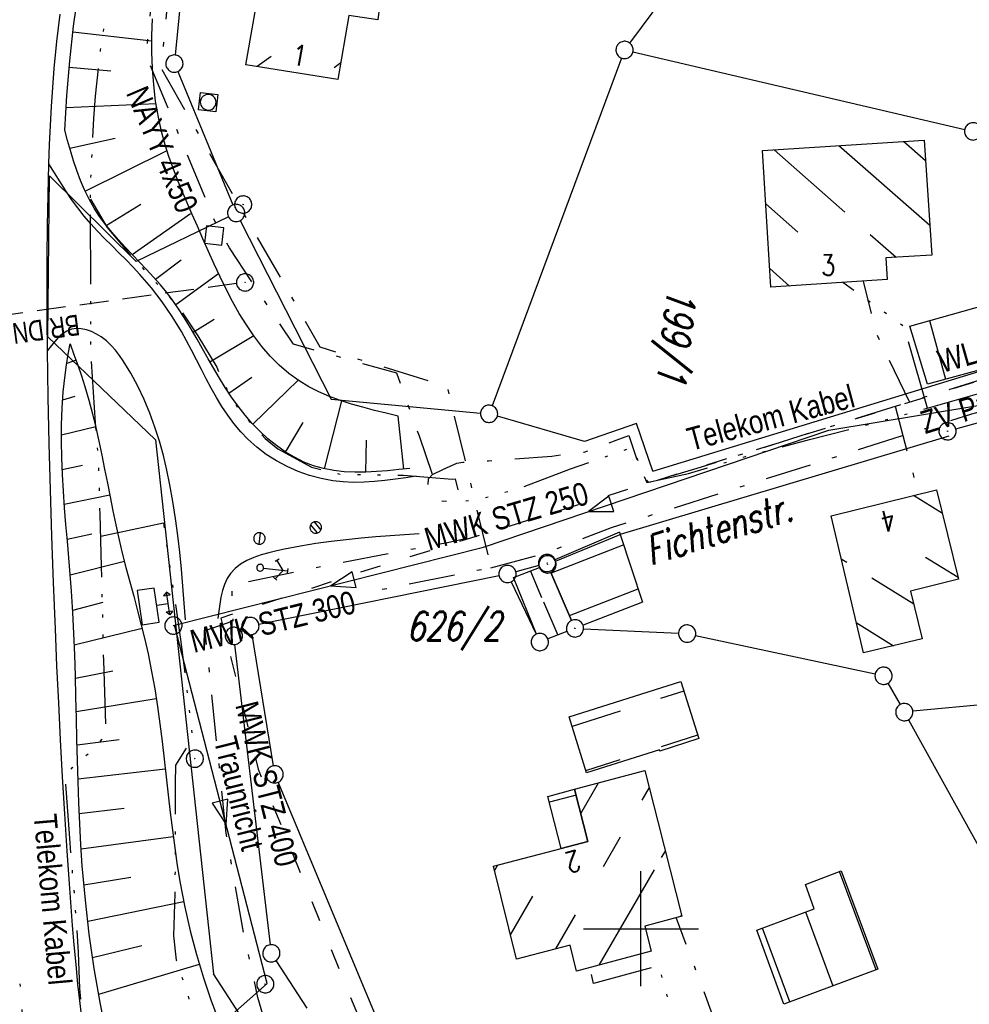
# Model space of a CAD drawing. Extents: x 510637 to 511182, y 471777 to 472747.
# Tile 33 of 42: x 510946 to 511029, y 472393 to 472479. Entities that reach past the tile are written whole.
import ezdxf
from ezdxf.enums import TextEntityAlignment as Align

# ---------------------------------------------------------------- set-up
doc = ezdxf.new("R2010")
doc.units = 0
doc.header["$LTSCALE"] = 10
doc.header["$MEASUREMENT"] = 0
for name, pattern in [('ACAD_ISO03W100', [30, 12, -18]), ('ACAD_ISO14W100', [25.5, 12, -3, 0.5, -3, 0.5, -3, 0.5, -3]), ('LT00', [0]), ('LT08', [0.42, 0.2, -0.1, 0.02, -0.1]), ('STRICHLINIE2', [0.375, 0.25, -0.125])]:
    doc.linetypes.add(name, pattern=pattern)
doc.layers.get('0').update_dxf_attribs({"linetype": 'LT00'})
for name, color, linetype in [('-Haltung', 182, 'STRICHLINIE2'), ('-Haltungsbeschriftung', 182, 'LT00'), ('ABWASSERLTG', 24, 'LT00'), ('ABWASSERLTG_FLIEßPF', 26, 'Continuous'), ('ABWASSERLTG_TEXT', 26, 'Continuous'), ('DFK_BEB_SCHR', 254, 'LT00'), ('DFK_BEBAUUNG', 250, 'LT00'), ('DFK_BES-NAME', 255, 'LT00'), ('DFK_FLUR_NR', 250, 'LT00'), ('DFK_GZPKT', 250, 'LT00'), ('DFK_KATASTER', 250, 'LT00'), ('STROM_TEXT', 80, 'Continuous'), ('STROM_UNTER', 80, 'LT08'), ('TELEKOM', 210, 'ACAD_ISO14W100'), ('TELEKOM_TEXT', 210, 'Continuous'), ('V94_AFBR_BAB', 250, 'LT00'), ('V94_BOESCH', 250, 'LT00'), ('V94_BOSCHUNG', 250, 'LT00'), ('V94_KA_MULD', 182, 'LT00'), ('V94_KA_PRUF', 182, 'LT00'), ('V94_RASTER', 250, 'LT00'), ('V94_STROM', 80, 'LT00'), ('V94_W_HAUS', 130, 'LT00'), ('V94_W_OB_HY', 130, 'LT00'), ('V94_W_SCHACH', 130, 'LT00'), ('V94_W_SCHIEB', 130, 'LT00'), ('WASSERLTG', 130, 'ACAD_ISO03W100'), ('WASSERLTG_TEXT', 130, 'Continuous')]:
    doc.layers.add(name, color=color, linetype=linetype)
doc.styles.add('Haltungsbeschriftung', font='ARIAL.TTF', dxfattribs={"width": 0.75})
doc.styles.get("Standard").update_dxf_attribs({"font": 'romans.shx'})
doc.styles.add('Versorgungsltg', font='ARIAL.TTF', dxfattribs={"width": 0.8, "height": 2})

# ---------------------------------------------------------------- blocks, each defined once
blk = doc.blocks.new('SYMB7010')
at = {"color": 0, "linetype": 'ByBlock'}
for points in [[(-0.031408, 0.499213), (-0.093728, 0.49134), (-0.15457, 0.475719), (-0.212975, 0.452595), (-0.268021, 0.422333), (-0.31884, 0.385411), (-0.36463, 0.342411), (-0.40467, 0.29401), (-0.438329, 0.240973), (-0.465074, 0.184136), (-0.484486, 0.124395), (-0.496256, 0.062692), (-0.5002, 0)], [(-0.5002, 0), (-0.496256, -0.062692), (-0.484486, -0.124395), (-0.465075, -0.184136), (-0.438329, -0.240973), (-0.404671, -0.29401), (-0.36463, -0.342411), (-0.31884, -0.385411), (-0.268021, -0.422333), (-0.212975, -0.452595), (-0.154571, -0.475719), (-0.093728, -0.49134), (-0.031408, -0.499213), (0.031408, -0.499213)], [(0.5002, 0), (0.496256, 0.062692), (0.484485, 0.124395), (0.465074, 0.184136), (0.438329, 0.240973), (0.40467, 0.29401), (0.36463, 0.342411), (0.31884, 0.385411), (0.268021, 0.422333), (0.212975, 0.452595), (0.15457, 0.475719), (0.093728, 0.49134), (0.031408, 0.499213), (-0.031408, 0.499213)], [(0.031408, -0.499213), (0.093728, -0.491341), (0.15457, -0.475719), (0.212975, -0.452595), (0.268021, -0.422333), (0.31884, -0.385411), (0.36463, -0.342411), (0.404671, -0.294011), (0.438329, -0.240974), (0.465075, -0.184136), (0.484486, -0.124395), (0.496256, -0.062692), (0.500201, 0)]]:
    blk.add_lwpolyline(points, dxfattribs=at)
blk = doc.blocks.new('SYMB0003')
at = {"color": 0, "linetype": 'ByBlock'}
for p, q in [((-0.015712, 0), (0.010166, 0.012015)), ((0, -0.021257), (-0.015712, 0)), ((0.010166, 0.012015), (0, -0.021257))]:
    blk.add_line(p, q, dxfattribs=at)
for points in [[(-0.031395, 0.499013), (-0.093691, 0.491144), (-0.154509, 0.475528), (-0.21289, 0.452414), (-0.267913, 0.422164), (-0.318712, 0.385257), (-0.364484, 0.342274), (-0.404509, 0.293893), (-0.438154, 0.240877), (-0.464888, 0.184062), (-0.484292, 0.124345), (-0.496058, 0.062667), (-0.5, 0)], [(-0.5, 0), (-0.496058, -0.062667), (-0.484292, -0.124345), (-0.464888, -0.184062), (-0.438154, -0.240877), (-0.404509, -0.293893), (-0.364485, -0.342274), (-0.318712, -0.385257), (-0.267914, -0.422164), (-0.21289, -0.452414), (-0.154509, -0.475529), (-0.093691, -0.491144), (-0.031395, -0.499014), (0.031395, -0.499014)], [(0.5, 0), (0.496057, 0.062667), (0.484292, 0.124345), (0.464888, 0.184062), (0.438153, 0.240877), (0.404509, 0.293893), (0.364484, 0.342274), (0.318712, 0.385257), (0.267913, 0.422164), (0.21289, 0.452414), (0.154509, 0.475528), (0.093691, 0.491144), (0.031395, 0.499013), (-0.031395, 0.499013)], [(0.031395, -0.499014), (0.093691, -0.491144), (0.154509, -0.475529), (0.21289, -0.452414), (0.267914, -0.422164), (0.318712, -0.385257), (0.364485, -0.342274), (0.404509, -0.293893), (0.438154, -0.240877), (0.464889, -0.184062), (0.484292, -0.124345), (0.496058, -0.062667), (0.5, 0)]]:
    blk.add_lwpolyline(points, dxfattribs=at)
blk = doc.blocks.new('SYMB0702')
at = {"color": 0, "linetype": 'ByBlock'}
for p, q in [((0.1, 0.175), (-0.1, 0.175)), ((0, 0.075), (0, 0.175)), ((0.071716, 0.203284), (0.071716, 0.146716))]:
    blk.add_line(p, q, dxfattribs=at)
for points in [[(-0.071716, 0.203284), (-0.1, 0.175), (-0.071716, 0.146716), (-0.071716, 0.203284)], [(0.071716, 0.203284), (0.1, 0.175), (0.071716, 0.146716)], [(0.15, 0.075), (-0.15, 0.075), (-0.15, -0.075), (0.15, -0.075), (0.15, 0.075)]]:
    blk.add_lwpolyline(points, dxfattribs=at)
blk = doc.blocks.new('SYMB0007')
at = {"color": 0, "linetype": 'ByBlock'}
blk.add_polyline3d([(-0.5, -0.5, 0), (0.5, -0.5, 0), (0.5, 0.5, 0), (-0.5, 0.5, 0), (-0.5, -0.5, 0)], dxfattribs=at)
blk = doc.blocks.new('SYMB1119')
at = {"color": 0, "linetype": 'ByBlock'}
blk.add_line((-0.5, 0), (0.5, 0), dxfattribs=at)
for points in [[(-0.031395, 0.499013, 0), (-0.093691, 0.491144, 0), (-0.154509, 0.475528, 0), (-0.21289, 0.452414, 0), (-0.267913, 0.422164, 0), (-0.318712, 0.385257, 0), (-0.364484, 0.342274, 0), (-0.404509, 0.293893, 0), (-0.438154, 0.240877, 0), (-0.464888, 0.184062, 0), (-0.484292, 0.124345, 0), (-0.496058, 0.062667, 0), (-0.5, 0, 0)], [(-0.5, 0, 0), (-0.496058, -0.062667, 0), (-0.484292, -0.124345, 0), (-0.464888, -0.184062, 0), (-0.438154, -0.240877, 0), (-0.404509, -0.293893, 0), (-0.364485, -0.342274, 0), (-0.318712, -0.385257, 0), (-0.267914, -0.422164, 0), (-0.21289, -0.452414, 0), (-0.154509, -0.475529, 0), (-0.093691, -0.491144, 0), (-0.031395, -0.499014, 0), (0.031395, -0.499014, 0)], [(0.5, 0, 0), (0.496057, 0.062667, 0), (0.484292, 0.124345, 0), (0.464888, 0.184062, 0), (0.438153, 0.240877, 0), (0.404509, 0.293893, 0), (0.364484, 0.342274, 0), (0.318712, 0.385257, 0), (0.267913, 0.422164, 0), (0.21289, 0.452414, 0), (0.154509, 0.475528, 0), (0.093691, 0.491144, 0), (0.031395, 0.499013, 0), (-0.031395, 0.499013, 0)], [(0.031395, -0.499014, 0), (0.093691, -0.491144, 0), (0.154509, -0.475529, 0), (0.21289, -0.452414, 0), (0.267914, -0.422164, 0), (0.318712, -0.385257, 0), (0.364485, -0.342274, 0), (0.404509, -0.293893, 0), (0.438154, -0.240877, 0), (0.464889, -0.184062, 0), (0.484292, -0.124345, 0), (0.496058, -0.062667, 0), (0.5, 0, 0)]]:
    blk.add_polyline3d(points, dxfattribs=at)
blk = doc.blocks.new('SYMB1247')
at = {"color": 0, "linetype": 'ByBlock'}
for p, q in [((0, 1), (-0.4, 0.7)), ((-0.1, 1.2), (0.1, 1.2)), ((0, 0.15), (0, 1.2)), ((0, 1), (0.4, 0.7)), ((-0.46, 0.78), (-0.34, 0.62)), ((0.46, 0.78), (0.34, 0.62)), ((0.026047, 0.147721), (-0.008722, 0.149746))]:
    blk.add_line(p, q, dxfattribs=at)
for points in [[(-0.008722, 0.149746, 0), (-0.04302, 0.143698, 0), (-0.075, 0.129904, 0), (-0.102936, 0.109106, 0), (-0.125323, 0.082426, 0), (-0.140954, 0.051303, 0), (-0.148986, 0.017414, 0), (-0.148986, -0.017414, 0)], [(-0.008722, -0.149746, 0), (0.026047, -0.147721, 0), (0.059412, -0.137732, 0), (0.089574, -0.120318, 0), (0.114907, -0.096418, 0), (0.134045, -0.06732, 0), (0.145957, -0.034592, 0), (0.15, 0, 0)], [(0.15, 0, 0), (0.145957, 0.034592, 0), (0.134045, 0.06732, 0), (0.114907, 0.096418, 0), (0.089574, 0.120318, 0), (0.059412, 0.137732, 0), (0.026047, 0.147721, 0)], [(-0.148986, -0.017414, 0), (-0.140954, -0.051303, 0), (-0.125323, -0.082426, 0), (-0.102936, -0.109106, 0), (-0.075, -0.129904, 0), (-0.04302, -0.143698, 0), (-0.008722, -0.149746, 0)]]:
    blk.add_polyline3d(points, dxfattribs=at)
blk = doc.blocks.new('SYMB1120')
at = {"color": 0, "linetype": 'ByBlock'}
for p, q in [((-0.465, -0.183), (0.183, 0.465)), ((-0.183, -0.465), (0.465, 0.183))]:
    blk.add_line(p, q, dxfattribs=at)
for points in [[(-0.031395, 0.499013, 0), (-0.093691, 0.491144, 0), (-0.154509, 0.475528, 0), (-0.21289, 0.452414, 0), (-0.267913, 0.422164, 0), (-0.318712, 0.385257, 0), (-0.364484, 0.342274, 0), (-0.404509, 0.293893, 0), (-0.438154, 0.240877, 0), (-0.464888, 0.184062, 0), (-0.484292, 0.124345, 0), (-0.496058, 0.062667, 0), (-0.5, 0, 0)], [(-0.5, 0, 0), (-0.496058, -0.062667, 0), (-0.484292, -0.124345, 0), (-0.464888, -0.184062, 0), (-0.438154, -0.240877, 0), (-0.404509, -0.293893, 0), (-0.364485, -0.342274, 0), (-0.318712, -0.385257, 0), (-0.267914, -0.422164, 0), (-0.21289, -0.452414, 0), (-0.154509, -0.475529, 0), (-0.093691, -0.491144, 0), (-0.031395, -0.499014, 0), (0.031395, -0.499014, 0)], [(0.5, 0, 0), (0.496057, 0.062667, 0), (0.484292, 0.124345, 0), (0.464888, 0.184062, 0), (0.438153, 0.240877, 0), (0.404509, 0.293893, 0), (0.364484, 0.342274, 0), (0.318712, 0.385257, 0), (0.267913, 0.422164, 0), (0.21289, 0.452414, 0), (0.154509, 0.475528, 0), (0.093691, 0.491144, 0), (0.031395, 0.499013, 0), (-0.031395, 0.499013, 0)], [(0.031395, -0.499014, 0), (0.093691, -0.491144, 0), (0.154509, -0.475529, 0), (0.21289, -0.452414, 0), (0.267914, -0.422164, 0), (0.318712, -0.385257, 0), (0.364485, -0.342274, 0), (0.404509, -0.293893, 0), (0.438154, -0.240877, 0), (0.464889, -0.184062, 0), (0.484292, -0.124345, 0), (0.496058, -0.062667, 0), (0.5, 0, 0)]]:
    blk.add_polyline3d(points, dxfattribs=at)
blk = doc.blocks.new('SYMB1210')
at = {"color": 0, "linetype": 'ByBlock'}
blk.add_line((0.018815, -0.179014), (0.055623, -0.17119), dxfattribs=at)
for points in [[(-0.2, -0.2), (-0.2, 0.2), (0.2, 0.2), (0.2, -0.2), (-0.2, -0.2)], [(0.018815, 0.179014), (-0.018815, 0.179014), (-0.055623, 0.17119), (-0.09, 0.155885), (-0.120444, 0.133766), (-0.145623, 0.105801), (-0.164438, 0.073213), (-0.176067, 0.037424), (-0.18, 0)], [(-0.18, 0), (-0.176067, -0.037424), (-0.164438, -0.073213), (-0.145623, -0.105801), (-0.120444, -0.133766), (-0.09, -0.155885), (-0.055623, -0.17119), (-0.018815, -0.179014), (0.018815, -0.179014)], [(0.18, 0), (0.176067, 0.037424), (0.164438, 0.073213), (0.145623, 0.105801), (0.120444, 0.133766), (0.09, 0.155885), (0.055623, 0.17119), (0.018815, 0.179014)], [(0.055623, -0.17119), (0.09, -0.155885), (0.120444, -0.133766), (0.145623, -0.105801), (0.164438, -0.073213), (0.176067, -0.037424), (0.18, 0)]]:
    blk.add_lwpolyline(points, dxfattribs=at)
blk = doc.blocks.new('ABWASSER-FLIEßPF')
at = {"layer": 'ABWASSERLTG_FLIEßPF'}
for p, q in [((0, 0), (-0.2109, 0.0703)), ((-0.2109, 0.0703), (-0.2109, -0.0703)), ((-0.2109, -0.0703), (0, 0))]:
    blk.add_line(p, q, dxfattribs=at)

msp = doc.modelspace()

# ---------------------------------------------------------------- linework, layer by layer
at = {"layer": '-Haltung'}
msp.add_line((510964.844, 472456.082), (510923.252, 472450.385), dxfattribs=at)
at = {"layer": 'ABWASSERLTG', "flags": 128}
msp.add_lwpolyline([(510961.969, 472390.361), (510967.502, 472395.256), (510959.464, 472426.382), (510986.311, 472433.181), (511016.329, 472443.327), (511032.626, 472446.039)], dxfattribs=at)
at = {"layer": 'DFK_BEB_SCHR'}
for p, q in [((510967.864, 472475.831), (510966.635, 472474.937)), ((510973.322, 472474.857), (510973.909, 472475.284)), ((511011.575, 472467.704), (511017.725, 472462.295)), ((511025.116, 472461.122), (511017.221, 472468.065)), ((511022.867, 472468.427), (511024.754, 472466.767)), ((511013.654, 472460.548), (511010.854, 472463.011)), ((511019.946, 472460.342), (511022.192, 472458.367)), ((511011.2, 472457.38), (511012.92, 472455.867)), ((511025.103, 472452.865), (511026.481, 472447.759)), ((511026.212, 472436.09), (511023.692, 472437.648)), ((510998.506, 472433.365), (510992.205, 472430.914)), ((511017.891, 472431.829), (511017.422, 472432.119)), ((511024.744, 472432.295), (511027.569, 472430.549)), ((510990.387, 472431.088), (510991.367, 472428.809)), ((511023.717, 472428.228), (511020.07, 472430.483)), ((510993.786, 472427.237), (510999.749, 472429.557)), ((510991.53, 472428.429), (510992.777, 472425.529)), ((511018.721, 472426.613), (511021.968, 472424.606)), ((511003.728, 472420.658), (511001.714, 472420.02)), ((510998.2, 472418.905), (510994.014, 472417.577)), ((511001.8, 472415.85), (511004.94, 472416.846)), ((510995.208, 472413.759), (510998.2, 472414.708)), ((510994.771, 472410.017), (510996.318, 472412.683)), ((511000.714, 472412.29), (511000.071, 472411.18)), ((510994.362, 472411.617), (510992.041, 472411.004)), ((510998.201, 472407.956), (510996.709, 472405.384)), ((511001.8, 472406.19), (511002.128, 472406.755)), ((510987.543, 472405.526), (510987.272, 472405.06)), ((510996.38, 472396.844), (511001.187, 472405.133)), ((511020.443, 472396.425), (511017.278, 472404.985)), ((510988.663, 472399.485), (510990.605, 472402.834)), ((510994.294, 472401.22), (510992.57, 472398.248)), ((511003.54, 472401.217), (511003.454, 472401.069)), ((511014.318, 472401.459), (511016.692, 472395.036)), ((511012.942, 472393.646), (511010.572, 472400.057))]:
    msp.add_line(p, q, dxfattribs=at)
at = {"layer": 'DFK_BEBAUUNG'}
for p, q in [((510993.974, 472426.799), (510992.176, 472430.981)), ((510992.176, 472430.981), (510993.974, 472426.799)), ((511000.13, 472428.39), (510994.969, 472426.382)), ((510993.571, 472425.838), (510991.909, 472425.192))]:
    msp.add_line(p, q, dxfattribs=at)
for points in [[(510973.66, 472473.83, 0), (510965.66, 472475.09, 0), (510967.73, 472486.97, 0), (510975.73, 472485.74, 0), (510974.9, 472481.08, 0), (510977.34, 472480.65, 0), (510977.13, 472479, 0), (510974.61, 472479.37, 0), (510973.66, 472473.83, 0)], [(511024.64, 472468.54, 0), (511025.28, 472458.56, 0), (511021.29, 472458.31, 0), (511021.41, 472456.43, 0), (511011.3, 472455.76, 0), (511010.57, 472467.64, 0), (511024.64, 472468.54, 0)], [(511045.69, 472458.61, 0), (511046.77, 472454.61, 0), (511040.26, 472452.34, 0), (511040.49, 472451.58, 0), (511024.91, 472447.33, 0), (511023.37, 472452.38, 0), (511038.95, 472456.74, 0), (511045.69, 472458.61, 0)], [(511019.34, 472423.99, 0), (511016.53, 472435.9, 0), (511025.71, 472438.14, 0), (511027.61, 472430.38, 0), (511023.44, 472429.36, 0), (511024.46, 472425.19, 0), (511019.34, 472423.99, 0)], [(510992.574, 472431.955, 0), (510998.21, 472434.27, 0), (511000.13, 472428.39, 0)], [(510990.927, 472425.614, 0), (510988.93, 472430.52, 0), (510991.181, 472431.398, 0)], [(510993.75, 472418.42, 0), (511003.46, 472421.5, 0), (511005.04, 472416.53, 0), (511001.65, 472415.44, 0), (511001.62, 472415.54, 0), (510995.27, 472413.56, 0), (510993.75, 472418.42, 0)], [(511000.88, 472398.04, 0), (510994.41, 472396.32, 0), (510993.85, 472398.58, 0), (510989.19, 472397.37, 0), (510987.18, 472405.43, 0), (510993.08, 472406.99, 0), (510995.39, 472407.6, 0), (510994.23, 472412.13, 0), (511000.34, 472413.75, 0), (511001.5, 472409.22, 0), (511003.57, 472401.1, 0), (511000.33, 472400.24, 0), (511000.88, 472398.04, 0)], [(510995.39, 472407.6, 0), (510993.08, 472406.99, 0), (510991.91, 472411.51, 0), (510994.23, 472412.13, 0), (510995.39, 472407.6, 0)], [(511012.44, 472393.46, 0), (511010.07, 472399.87, 0), (511015.07, 472401.74, 0), (511014.31, 472403.85, 0), (511017.42, 472405.04, 0), (511020.59, 472396.48, 0), (511012.44, 472393.46, 0)]]:
    msp.add_polyline3d(points, dxfattribs=at)
at = {"layer": 'DFK_KATASTER'}
for p, q in [((510962.258, 472504.543), (510959.512, 472475.946)), ((510999.03, 472476.99), (511004.24, 472483.94)), ((510998.319, 472475.687), (510987.062, 472445.463)), ((510999.311, 472476.219), (511028.15, 472469.48)), ((510959.727, 472474.507), (510964.524, 472462.913)), ((510948.45, 472451.46), (510948.58, 472465.44)), ((510948.58, 472465.44), (510956.12, 472458)), ((510964.135, 472461.892), (510956.12, 472458)), ((510965.151, 472461.552), (510973.08, 472446.02)), ((510957.8, 472442.5), (510948.45, 472451.46)), ((511027.383, 472443.452), (511051.298, 472450.138)), ((511001.04, 472439.79), (511031.93, 472449.23)), ((510973.08, 472446.02), (510986.054, 472444.829)), ((510995.11, 472442.36), (510987.521, 472444.552)), ((510999.61, 472443.92), (510995.11, 472442.36)), ((511001.04, 472439.79), (510999.61, 472443.92)), ((510957.8, 472442.5), (510962.85, 472396.08)), ((511026.78, 472442.82), (510998.21, 472434.27)), ((510998.13, 472434.46), (510992.531, 472432.083)), ((510998.13, 472434.46), (510998.21, 472434.27)), ((510991.117, 472431.591), (510989.123, 472431.04)), ((510992.176, 472430.981), (510993.974, 472426.799)), ((510987.665, 472430.691), (510966.785, 472426.459)), ((510988.722, 472430.162), (510990.889, 472425.597)), ((510965.256, 472425.841), (510965.404, 472425.929)), ((510993.571, 472425.839), (510991.909, 472425.192)), ((510995.019, 472426.075), (511003.271, 472425.694)), ((510966.171, 472425.57), (510968.039, 472414.16)), ((511004.753, 472425.502), (511020.367, 472422.147)), ((510967.782, 472398.615), (510964.698, 472424.716)), ((511064.214, 472422.828), (511023.647, 472418.902)), ((511021.471, 472421.338), (511022.529, 472419.482)), ((511023.263, 472418.174), (511037.8, 472391.9)), ((510968.449, 472412.728), (510979.521, 472386.222)), ((510970.981, 472393.089), (510968.279, 472397.242)), ((510969.86, 472385.22), (510962.85, 472396.08))]:
    msp.add_line(p, q, dxfattribs=at)
at = {"layer": 'STROM_UNTER', "ltscale": 2, "flags": 128}
for points in [[(510969.724, 472540.727), (510961.146, 472505.427), (510958.29, 472474.779), (510972.074, 472450.576), (510983.143, 472447.123), (510986.96, 472431.376), (510976.491, 472429.274)], [(510981.892, 472439.473), (510980.739, 472442.819), (510978.769, 472448.287), (510969.794, 472450.808), (510964.229, 472459.176), (510963.087, 472461.224), (510959.503, 472469.839), (510956.981, 472475.966), (510957.066, 472476.691), (510957.493, 472480.955), (510958.286, 472487.259), (510958.543, 472489.207), (510960.2, 472499.711), (510961.12, 472504.196), (510961.855, 472504.305), (510963.547, 472504.269), (510968.145, 472504.269), (510970.979, 472504.305), (510978.603, 472504.976), (510982.506, 472505.344)], [(511083.801, 472284.513), (511069.191, 472296.721), (511049.124, 472313.433), (511042.113, 472319.233), (511036.592, 472323.751), (511031.556, 472330.774), (511029.231, 472332.977), (511025.176, 472335.878), (511019.373, 472340.367), (511001.477, 472353.567), (510993.98, 472359.018), (510990.618, 472362.016), (510987.389, 472365.408), (510983.071, 472369.56), (510980.546, 472372.284), (510975.315, 472378.317), (510972.22, 472382.247), (510970.177, 472384.406), (510968.481, 472387.956), (510966.699, 472394.016), (510965.386, 472400.022), (510963.947, 472408.313), (510962.117, 472425.924), (510964.56, 472426.768), (510964.436, 472429.872), (510972.206, 472431.503), (510983.177, 472433.589), (510984.607, 472433.899), (510984.202, 472434.923), (510983.333, 472437.127), (510982.525, 472437.189), (510982.152, 472437.375), (510981.872, 472437.748), (510981.593, 472438.276), (510981.499, 472438.62), (510981.522, 472439.104), (510981.892, 472439.473), (510982.768, 472439.935), (510983.992, 472440.465), (510984.524, 472440.557), (510986.739, 472440.672), (510992.262, 472441.091), (510995.078, 472441.437), (510997.847, 472442.474), (510998.941, 472442.874), (510999.842, 472440.267), (511000.258, 472439.229), (511000.58, 472438.883), (511000.903, 472438.813), (511001.297, 472438.952), (511004.898, 472440.037), (511016.307, 472443.612), (511022.984, 472445.692), (511031.226, 472448.252), (511040.59, 472451.302), (511054.167, 472455.498), (511056.021, 472455.874), (511057.151, 472456.105), (511060.771, 472456.192), (511069.055, 472456.395), (511087.903, 472456.974), (511090.769, 472458.045), (511092.363, 472458.74), (511102.921, 472460.803), (511110.741, 472462.337), (511111.437, 472462.51), (511115.991, 472465.697)], [(510986.96, 472431.376), (510991.594, 472432.627), (510997.456, 472434.879), (511022.649, 472442.837), (511028.784, 472444.746), (511037.249, 472447.047), (511038.451, 472447.949), (511037.85, 472450.3), (511055.798, 472456.228), (511086.019, 472459.734), (511116.11, 472465.952)], [(511023.355, 472445.807), (511020.478, 472451.728), (511019.357, 472456.294)], [(511022.12, 472445.423), (511024.124, 472437.753)], [(510972.324, 472382.114), (510996.544, 472389.453), (511006.237, 472392.529), (511003.07, 472400.967)], [(510948.757, 472361.496), (510946.033, 472395.215)]]:
    msp.add_lwpolyline(points, dxfattribs=at)
at = {"layer": 'TELEKOM', "ltscale": 0.05, "flags": 128}
for points in [[(510962.471, 472350.134), (510965.72, 472353.733), (510968.654, 472357.09), (510966.885, 472358.761), (510964.955, 472360.785), (510963.379, 472362.617), (510961.16, 472365.445), (510958.356, 472369.708), (510956.812, 472372.664), (510955.397, 472376.295), (510954.459, 472378.601), (510953.269, 472382.489), (510952.401, 472386.28), (510951.564, 472391.282), (510951.371, 472393.017), (510951.211, 472394.817), (510951.114, 472397.934), (510950.757, 472402.937), (510950.339, 472407.885), (510949.95, 472413.336), (510950.593, 472414.011), (510952.266, 472415.521), (510953.52, 472416.871), (510953.303, 472423.324), (510953.184, 472428.171), (510953.104, 472431.493), (510952.985, 472436.044), (510952.866, 472440.337), (510952.59, 472443.977), (510952.192, 472450.049), (510952.153, 472464.549), (510952.43, 472470.431), (510952.59, 472472.37), (510952.866, 472474.902), (510953.024, 472476.406), (510953.86, 472481.927), (510954.415, 472485.527), (510955.009, 472488.812), (510955.681, 472492.274), (510957.107, 472499.079), (510957.744, 472502.148), (510958.656, 472505.511), (510959.926, 472510.355), (510961.114, 472514.232), (510962.54, 472519.218), (510964.126, 472525.051), (510968.686, 472538.331), (510971.778, 472546.748), (510974.273, 472553.08), (510975.979, 472557.892), (510979.466, 472566.123), (510985.491, 472580.315), (510988.109, 472585.541), (510992.337, 472593.391), (511000.335, 472608.217), (511008.928, 472623.492), (511012.759, 472630.153), (511016.984, 472637.211), (511020.438, 472643.202), (511022.022, 472646.235), (511024.135, 472651.249), (511028.097, 472659.23), (511033.921, 472668.242), (511039.203, 472676.619), (511044.42, 472684.403), (511051.03, 472694.015), (511057.105, 472702.986), (511061.739, 472709.887), (511061.799, 472709.971)], [(510952.156, 472463.43), (510953.588, 472460.967), (510955.297, 472458.931), (510957.898, 472456.115), (510959.855, 472453.975), (510961.471, 472451.547), (510963.117, 472448.817), (510963.802, 472447.255), (510965.076, 472445.022), (510967.342, 472442.602), (510968.436, 472441.724), (510971.356, 472440.111), (510973.841, 472439.522), (510976.169, 472439.459), (510979.367, 472439.428), (510983.59, 472439.087), (510983.851, 472439.117), (510984.318, 472437.132), (510986.211, 472437.411), (510989.44, 472438.279), (510993.882, 472439.985), (510999.285, 472441.849), (511000.501, 472438.79), (511004.152, 472439.575), (511009.099, 472441.065), (511014.653, 472442.521), (511019.443, 472443.736), (511024.232, 472445.069), (511029.471, 472446.568), (511034.228, 472448.097), (511039.488, 472449.584), (511045.543, 472451.517), (511052.16, 472453.458), (511058.462, 472455.144), (511068.637, 472455.491), (511075.161, 472456.137), (511085.831, 472456.732), (511091.156, 472456.981), (511091.255, 472458.964), (511097.706, 472459.807), (511101.528, 472460.402), (511109.443, 472462.046), (511113.861, 472462.789), (511115.101, 472463.136), (511115.846, 472463.483), (511116.937, 472464.029), (511117.682, 472464.623), (511118.773, 472465.912), (511119.469, 472467.151), (511120.262, 472469.185), (511120.612, 472470.491), (511120.512, 472471.83), (511119.817, 472475.152), (511118.13, 472481.696), (511115.995, 472489.904), (511115.2, 472492.086), (511114.308, 472493.524), (511113.215, 472494.911), (511111.627, 472496.102), (511109.691, 472496.895), (511107.211, 472497.54), (511100.61, 472498.382), (511091.75, 472498.947), (511081.329, 472499.294), (511070.411, 472499.592), (511052.219, 472494.631)], [(511024.904, 472445.261), (511022.882, 472452.327), (511017.557, 472456.175)], [(510953.035, 472434.126), (510958.483, 472435.282), (510959.982, 472425.14), (510961.024, 472416.586), (510959.548, 472414.235), (510959.518, 472412.621), (510959.518, 472407.702), (510959.478, 472403.086), (510959.357, 472399.376), (510959.599, 472397.28), (510960.447, 472394.7), (510961.217, 472392.305), (510962.025, 472390.692), (510963.074, 472389.281), (510964.486, 472387.668), (510965.455, 472386.701), (510966.787, 472385.814), (510968.401, 472384.846), (510970.258, 472383.999), (510971.842, 472383.546), (510973.255, 472383.264), (510974.708, 472383.627), (510977.17, 472384.353), (510980.116, 472385.119), (510984.152, 472386.449), (510990.165, 472388.062), (510994.744, 472389.402), (510998.215, 472390.329), (511002.977, 472391.66), (511001.565, 472396.78), (510995.874, 472395.248), (510995.588, 472396.633)]]:
    msp.add_lwpolyline(points, dxfattribs=at)
at = {"layer": 'V94_AFBR_BAB'}
for points in [[(510951.443, 472391.801), (510951.236, 472393.494), (510951.052, 472395.192), (510950.887, 472396.893), (510950.736, 472398.595), (510950.595, 472400.297), (510950.346, 472403.528), (510950.118, 472406.755), (510949.91, 472409.979), (510949.719, 472413.201), (510949.544, 472416.421), (510949.382, 472419.641), (510949.233, 472422.862), (510949.095, 472426.083), (510948.935, 472430.106), (510948.791, 472434.132), (510948.665, 472438.161), (510948.559, 472442.19), (510948.475, 472446.22), (510948.415, 472450.251), (510948.39, 472452.96), (510948.379, 472455.669), (510948.385, 472458.377), (510948.412, 472461.086), (510948.461, 472463.794), (510948.535, 472466.502), (510948.594, 472468.157), (510948.667, 472469.812), (510948.756, 472471.466), (510948.865, 472473.118), (510948.995, 472474.768), (510949.225, 472477.136), (510949.503, 472479.499)], [(510980.47, 472439.349), (510979.561, 472439.209), (510978.652, 472439.077), (510977.743, 472438.963), (510976.835, 472438.873), (510975.928, 472438.818), (510975.021, 472438.805), (510974.117, 472438.843), (510973.213, 472438.94), (510972.195, 472439.129), (510971.188, 472439.401), (510970.2, 472439.752), (510969.238, 472440.177), (510968.313, 472440.674), (510967.431, 472441.237), (510966.602, 472441.863), (510965.833, 472442.549), (510965.203, 472443.207), (510964.621, 472443.905), (510964.082, 472444.636), (510963.578, 472445.396), (510963.103, 472446.18), (510962.651, 472446.983), (510962.215, 472447.799), (510961.789, 472448.624), (510961.366, 472449.453), (510960.94, 472450.28), (510960.505, 472451.1), (510960.053, 472451.909), (510959.248, 472453.227), (510958.379, 472454.496), (510957.446, 472455.713), (510956.447, 472456.877), (510955.849, 472457.516), (510955.236, 472458.143), (510954.615, 472458.762), (510953.992, 472459.379), (510953.373, 472460), (510952.765, 472460.629), (510952.174, 472461.272), (510951.608, 472461.934), (510951.045, 472462.654), (510950.509, 472463.396), (510949.996, 472464.157), (510949.5, 472464.931), (510949.015, 472465.714), (510948.535, 472466.502)], [(510960.401, 472426.842), (510960.292, 472428.314), (510960.176, 472429.785), (510960.05, 472431.256), (510959.907, 472432.727), (510959.741, 472434.197), (510959.547, 472435.665), (510959.319, 472437.133), (510959.052, 472438.599), (510958.785, 472439.866), (510958.48, 472441.126), (510958.134, 472442.376), (510957.743, 472443.61), (510957.303, 472444.824), (510956.812, 472446.012), (510956.264, 472447.17), (510955.657, 472448.294), (510954.986, 472449.377), (510954.667, 472449.84), (510954.326, 472450.287), (510953.952, 472450.711), (510953.537, 472451.102), (510953.071, 472451.455), (510952.666, 472451.698), (510952.235, 472451.903), (510951.791, 472452.057), (510951.345, 472452.151), (510950.908, 472452.174), (510950.493, 472452.115), (510950.091, 472451.959), (510949.719, 472451.719), (510949.371, 472451.411), (510949.042, 472451.053), (510948.726, 472450.66), (510948.415, 472450.251)], [(510980.712, 472434.321), (510979.46, 472434.24), (510978.205, 472434.153), (510976.942, 472434.057), (510975.669, 472433.946), (510974.382, 472433.815), (510973.078, 472433.66), (510971.752, 472433.475), (510970.402, 472433.255), (510969.024, 472432.996), (510968.334, 472432.851), (510967.648, 472432.687), (510966.979, 472432.497), (510966.339, 472432.273), (510965.74, 472432.008), (510965.194, 472431.693), (510964.713, 472431.322), (510964.31, 472430.886), (510964.021, 472430.436), (510963.794, 472429.936), (510963.619, 472429.395), (510963.484, 472428.82), (510963.381, 472428.221), (510963.298, 472427.604), (510963.226, 472426.98)]]:
    msp.add_lwpolyline(points, dxfattribs=at)
at = {"layer": 'V94_BOESCH'}
for points in [[(510979.902, 472440.02), (510978.94, 472439.914), (510977.98, 472439.818), (510977.025, 472439.742), (510976.077, 472439.695), (510975.14, 472439.687), (510974.215, 472439.728), (510973.305, 472439.828), (510972.412, 472439.996), (510971.539, 472440.242), (510970.693, 472440.571), (510969.871, 472440.98), (510969.077, 472441.46), (510968.311, 472442.002), (510967.578, 472442.6), (510966.879, 472443.245), (510966.216, 472443.929), (510965.593, 472444.644), (510964.981, 472445.421), (510964.408, 472446.22), (510963.867, 472447.037), (510963.353, 472447.867), (510962.857, 472448.706), (510962.375, 472449.552), (510961.898, 472450.399), (510961.42, 472451.243), (510960.934, 472452.082), (510960.435, 472452.91), (510959.914, 472453.724), (510959.366, 472454.52), (510958.784, 472455.294), (510958.223, 472455.975), (510957.636, 472456.639), (510957.03, 472457.291), (510956.414, 472457.936), (510955.795, 472458.579), (510955.181, 472459.224), (510954.58, 472459.876), (510953.999, 472460.539), (510953.446, 472461.219), (510952.928, 472461.921), (510952.454, 472462.648), (510952.02, 472463.422), (510951.632, 472464.225), (510951.284, 472465.051), (510950.97, 472465.897), (510950.683, 472466.76), (510950.415, 472467.635), (510950.161, 472468.517), (510949.914, 472469.404), (510950.091, 472472.429), (510950.346, 472475.448), (510950.679, 472478.46), (510951.091, 472481.461)], [(510978.891, 472444.57), (510977.865, 472444.813), (510976.845, 472445.062), (510975.835, 472445.326), (510974.841, 472445.612), (510973.868, 472445.927), (510972.921, 472446.277), (510972.006, 472446.671), (510971.127, 472447.115), (510970.291, 472447.616), (510969.398, 472448.261), (510968.562, 472448.982), (510967.778, 472449.772), (510967.043, 472450.625), (510966.352, 472451.534), (510965.701, 472452.491), (510965.086, 472453.49), (510964.503, 472454.523), (510963.947, 472455.585), (510963.415, 472456.667), (510962.902, 472457.763), (510962.405, 472458.865), (510961.918, 472459.968), (510961.438, 472461.064), (510960.99, 472462.086), (510960.549, 472463.099), (510960.121, 472464.106), (510959.711, 472465.11), (510959.324, 472466.116), (510958.966, 472467.125), (510958.642, 472468.142), (510958.357, 472469.17), (510958.048, 472470.542), (510957.81, 472471.935), (510957.639, 472473.345), (510957.53, 472474.77), (510957.477, 472476.205), (510957.477, 472477.647), (510957.524, 472479.094)], [(510953.581, 472390.64), (510952.98, 472393.592), (510952.468, 472396.553), (510952.041, 472399.521), (510951.698, 472402.496), (510951.434, 472405.478), (510951.31, 472407.304), (510951.21, 472409.132), (510951.131, 472410.961), (510951.067, 472412.793), (510951.014, 472414.626), (510950.969, 472416.461), (510950.926, 472418.297), (510950.882, 472420.135), (510950.832, 472421.974), (510950.772, 472423.814), (510950.698, 472425.655), (510950.604, 472427.497), (510950.488, 472429.34), (510950.379, 472430.791), (510950.259, 472432.241), (510950.134, 472433.692), (510950.01, 472435.142), (510949.893, 472436.591), (510949.789, 472438.039), (510949.705, 472439.486), (510949.646, 472440.931), (510949.618, 472442.374), (510949.627, 472443.814), (510949.68, 472445.252), (510949.782, 472446.686), (510949.94, 472448.118), (510950.07, 472449.027), (510950.216, 472449.936), (510950.372, 472450.844)], [(510950.372, 472450.844), (510950.711, 472449.921), (510951.044, 472448.996), (510951.365, 472448.068), (510951.668, 472447.135), (510952.015, 472445.956), (510952.331, 472444.769), (510952.619, 472443.574), (510952.885, 472442.372), (510953.136, 472441.166), (510953.376, 472439.957), (510953.611, 472438.746), (510953.846, 472437.535), (510954.086, 472436.324), (510954.339, 472435.116), (510954.607, 472433.913), (510954.912, 472432.654), (510955.233, 472431.399), (510955.566, 472430.148), (510955.903, 472428.898), (510956.237, 472427.648), (510956.562, 472426.398), (510956.871, 472425.144), (510957.156, 472423.887), (510957.461, 472422.376), (510957.729, 472420.857), (510957.967, 472419.333), (510958.179, 472417.804), (510958.373, 472416.271), (510958.553, 472414.734), (510958.727, 472413.195), (510958.899, 472411.655), (510959.076, 472410.115), (510959.264, 472408.575), (510959.468, 472407.037), (510959.695, 472405.501), (510959.951, 472403.968), (510960.352, 472401.89), (510960.82, 472399.824), (510961.355, 472397.774), (510961.959, 472395.744), (510962.636, 472393.739), (510963.385, 472391.762)]]:
    msp.add_lwpolyline(points, dxfattribs=at)
at = {"layer": 'V94_BOSCHUNG'}
for p, q in [((510950.62, 472477.97), (510957.472, 472477.177)), ((510950.294, 472474.895), (510953.929, 472474.568)), ((510950.021, 472471.378), (510957.842, 472471.724)), ((510950.348, 472467.864), (510954.306, 472468.709)), ((510951.677, 472464.126), (510958.799, 472467.638)), ((510953.518, 472461.128), (510956.516, 472462.997)), ((510955.761, 472458.615), (510960.841, 472462.18)), ((510957.801, 472456.455), (510960.023, 472458.144)), ((510959.553, 472454.256), (510963.28, 472456.95)), ((510961.064, 472451.859), (510962.895, 472452.989)), ((510962.535, 472449.269), (510966.335, 472451.558)), ((510950.887, 472449.435), (510950.089, 472449.147)), ((510964.185, 472446.55), (510966.175, 472447.959)), ((510966.274, 472443.867), (510970.198, 472447.679)), ((510950.781, 472446.256), (510949.723, 472445.941)), ((510972.49, 472439.979), (510974.006, 472445.88)), ((510979.394, 472439.964), (510978.885, 472444.571)), ((510969.11, 472441.439), (510970.643, 472444.016)), ((510952.609, 472443.616), (510949.617, 472442.892)), ((510976.092, 472439.696), (510976.139, 472442.464)), ((510951.463, 472440.27), (510949.685, 472439.9)), ((510953.816, 472437.686), (510949.87, 472436.89)), ((510952.265, 472434.31), (510950.122, 472433.828)), ((510955.095, 472431.93), (510950.383, 472430.74)), ((510953.228, 472428.359), (510950.594, 472427.667)), ((510956.637, 472426.1), (510950.74, 472424.664)), ((510954.083, 472422.403), (510950.839, 472421.747)), ((510957.87, 472419.975), (510950.913, 472418.864)), ((510954.638, 472416.429), (510950.981, 472415.957)), ((510958.651, 472413.874), (510951.061, 472412.995)), ((510955.078, 472410.441), (510951.171, 472409.977)), ((510959.34, 472407.985), (510951.334, 472406.913)), ((510955.664, 472404.465), (510951.574, 472403.794)), ((510960.261, 472402.339), (510951.903, 472400.644)), ((510956.602, 472398.532), (510952.328, 472397.462)), ((510961.607, 472396.896), (510952.852, 472394.288))]:
    msp.add_line(p, q, dxfattribs=at)
at = {"layer": 'V94_RASTER'}
for p, q in [((511000, 472395), (511000, 472405)), ((510995, 472400), (511005, 472400))]:
    msp.add_line(p, q, dxfattribs=at)
at = {"layer": 'WASSERLTG', "ltscale": 0.015, "flags": 128}
msp.add_lwpolyline([(511155.751, 472474.974), (511123.643, 472466.115), (511085.54, 472456.192), (511055.958, 472455.478), (511054.462, 472455.39), (510975.432, 472430.929), (510963.489, 472427.005), (510966.727, 472413.883), (510985.791, 472366.766), (511035.157, 472325.921), (511081.193, 472287.011), (511083.236, 472285.351)], dxfattribs=at)
msp.add_lwpolyline([(511155.751, 472474.974), (511123.643, 472466.115), (511085.54, 472456.192), (511055.958, 472455.478), (511054.462, 472455.39), (510975.432, 472430.929), (510963.489, 472427.005), (510966.727, 472413.883), (510985.791, 472366.766), (511035.157, 472325.921), (511081.193, 472287.011), (511083.236, 472285.351)], dxfattribs=at)

# ---------------------------------------------------------------- block references
at = {"layer": 'ABWASSERLTG_FLIEßPF', "yscale": 10, "zscale": 10}
for p, xscale, rotation in [((510995.435, 472436.265), 9.999999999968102, 198.675691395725), ((510973.031, 472429.818), 9.999999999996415, 194.2119431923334), ((510963.939, 472409.052), 9.999999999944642, 284.4803000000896)]:
    msp.add_blockref('ABWASSER-FLIEßPF', p, dxfattribs=dict(at, xscale=xscale, rotation=rotation))
at = {"layer": 'DFK_GZPKT', "xscale": 1.499999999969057, "yscale": 1.5, "zscale": 1.5, "rotation": 251.2881100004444}
for name, p in [('SYMB7010', (510998.58, 472476.39)), ('SYMB7010', (510959.44, 472475.2)), ('SYMB7010', (511028.88, 472469.31)), ('SYMB7010', (510964.81, 472462.22)), ('SYMB7010', (510986.8, 472444.76)), ('SYMB0003', (511026.66, 472443.25)), ('SYMB0003', (510991.84, 472431.79)), ('SYMB0003', (510991.88, 472431.67)), ('SYMB7010', (510988.4, 472430.84)), ('SYMB7010', (510966.05, 472426.31)), ('SYMB0003', (510994.27, 472426.11)), ('SYMB7010', (511004.02, 472425.66)), ('SYMB7010', (510964.61, 472425.46)), ('SYMB7010', (510991.21, 472424.92)), ('SYMB7010', (511021.1, 472421.99)), ('SYMB7010', (511022.9, 472418.83)), ('SYMB7010', (510968.16, 472413.42)), ('SYMB7010', (510967.87, 472397.87))]:
    msp.add_blockref(name, p, dxfattribs=at)
at = {"layer": 'V94_KA_MULD', "xscale": 3.799999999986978, "yscale": 3.799999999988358, "zscale": 3.8, "rotation": 263.3409047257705}
msp.add_blockref('SYMB1210', (510962.38, 472471.847), dxfattribs=at)
at = {"layer": 'V94_KA_PRUF', "xscale": 1.500000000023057, "yscale": 1.5, "zscale": 1.5, "rotation": 263.3409047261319}
for p in [(510965.421, 472462.95), (510965.587, 472456.184), (510959.356, 472426.351), (510961.218, 472414.786), (510967.344, 472395.183)]:
    msp.add_blockref('SYMB0003', p, dxfattribs=at)
at = {"layer": 'V94_STROM', "xscale": 9.999999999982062, "yscale": 9.999999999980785, "zscale": 10, "rotation": 278.5524089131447}
msp.add_blockref('SYMB0702', (510957.163, 472428.021), dxfattribs=at)
at = {"layer": 'V94_W_HAUS', "rotation": 263.3409039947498}
msp.add_blockref('SYMB1120', (510971.728, 472434.886), dxfattribs=at)
at = {"layer": 'V94_W_OB_HY', "xscale": 1.999999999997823, "yscale": 1.999999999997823, "zscale": 2, "rotation": 263.3409039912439}
msp.add_blockref('SYMB1247', (510966.897, 472431.385), dxfattribs=at)
at = {"layer": 'V94_W_SCHACH', "xscale": 1.499999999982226, "yscale": 1.499999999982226, "zscale": 1.5, "rotation": 263.3409039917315}
msp.add_blockref('SYMB0007', (510962.898, 472460.255), dxfattribs=at)
at = {"layer": 'V94_W_SCHIEB', "rotation": 263.3409039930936}
msp.add_blockref('SYMB1119', (510966.833, 472433.924), dxfattribs=at)

# ---------------------------------------------------------------- texts
at = {"layer": '-Haltungsbeschriftung', "style": 'Haltungsbeschriftung', "width": 0.75}
msp.add_text('BR DN 600', height=1.8, rotation=187.80038, dxfattribs=at).set_placement((510951.069, 472453.403))
at = {"layer": 'ABWASSERLTG_TEXT', "style": 'Versorgungsltg', "width": 0.8}
for s, rotation, p in [('MWK STZ 250', 16.3736, (510988.591, 472434.904)), ('MWK STZ 300', 13.87564, (510968.234, 472425.721)), ('MWK STZ 400', 284.14399, (510966.51, 472412.351)), ('Traunricht', 284.14399, (510964.086, 472411.52))]:
    msp.add_text(s, height=2, rotation=rotation, dxfattribs=at).set_placement(p, align=Align.CENTER)
at = {"layer": 'DFK_BEBAUUNG', "width": 0.8}
for s, rotation, p in [('1', -9.46386, (510969.57, 472475.12)), ('3', 3.79299, (511015.71, 472456.75)), ('4', -166.28748, (511021.87, 472436.48)), ('2', -165.19528, (510994.46, 472406.85))]:
    msp.add_text(s, height=1.8, rotation=rotation, dxfattribs=at).set_placement(p)
at = {"layer": 'DFK_BES-NAME', "oblique": 13.754, "width": 0.75}
msp.add_text('Fichtenstr.', height=2.5, rotation=17.64367, dxfattribs=at).set_placement((511000.838, 472431.574))
at = {"layer": 'DFK_FLUR_NR', "oblique": 13.754, "width": 0.75}
for s, rotation, p in [('199/1', 263.3409, (511002.341, 472455.773)), ('626/2', -0.00032, (510979.63, 472425.06))]:
    msp.add_text(s, height=2.5, rotation=rotation, dxfattribs=at).set_placement(p)
at = {"layer": 'STROM_TEXT', "style": 'Versorgungsltg', "width": 0.8}
msp.add_text('NAYY 4x50', height=2, rotation=293.07582, dxfattribs=at).set_placement((510957.471, 472467.342), align=Align.CENTER)
at = {"layer": 'TELEKOM_TEXT', "style": 'Versorgungsltg', "width": 0.8}
for rotation, p in [(15.03959, (511011.543, 472443.456)), (275.04755, (510947.857, 472402.47))]:
    msp.add_text('Telekom Kabel', height=2, rotation=rotation, dxfattribs=at).set_placement(p, align=Align.CENTER)
at = {"layer": 'WASSERLTG_TEXT', "style": 'Versorgungsltg', "width": 0.8}
for s, rotation, p in [('WL DN 100', 15.78839, (511031.721, 472449.864)), ('ZV Pretzabrucker Gruppe', 17.30653, (511036.866, 472446.776))]:
    msp.add_text(s, height=2, rotation=rotation, dxfattribs=at).set_placement(p, align=Align.CENTER)

doc.saveas('drawing.dxf')
